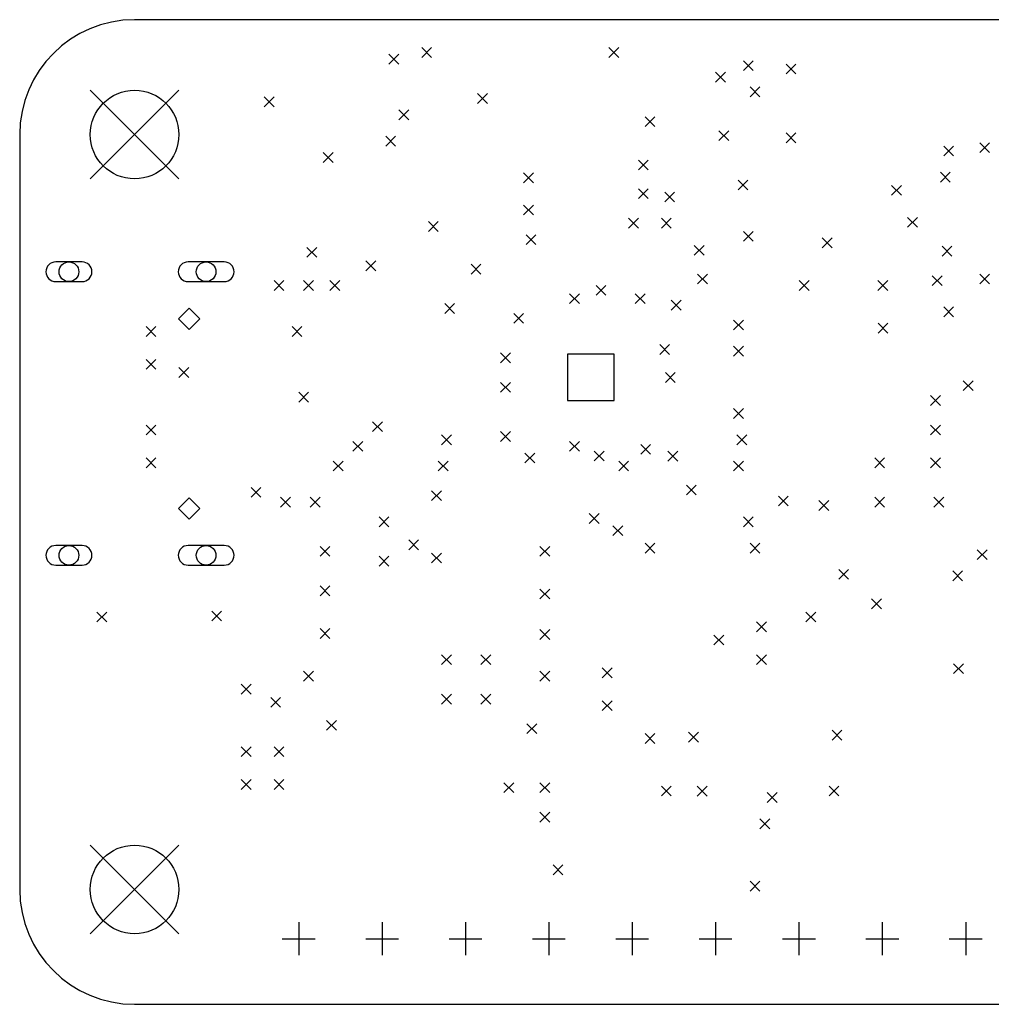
# Model space of a CAD drawing. Extents: x 32.9 to 103.1, y -87.4 to -35.5.
# Tile 3 of 4: x 35 to 64.6, y -65.5 to -35.5. Entities that reach past the tile are written whole.
import ezdxf

# ---------------------------------------------------------------- set-up
doc = ezdxf.new("R2010")
doc.units = 0
doc.layers.add('BLACK', color=7, linetype='CONTINUOUS')

msp = doc.modelspace()

# ---------------------------------------------------------------- linework, layer by layer
at = {"layer": 'BLACK', "linetype": 'CONTINUOUS'}
for p, q in [((76.5, -35.5), (38.5, -35.5)), ((46.25, -36.55), (46.55, -36.85)), ((46.55, -36.55), (46.25, -36.85)), ((47.25, -36.35), (47.55, -36.65)), ((47.55, -36.35), (47.25, -36.65)), ((52.95, -36.35), (53.25, -36.65)), ((53.25, -36.35), (52.95, -36.65)), ((57.05, -36.75), (57.35, -37.05)), ((57.35, -36.75), (57.05, -37.05)), ((58.35, -36.85), (58.65, -37.15)), ((58.65, -36.85), (58.35, -37.15)), ((56.200521, -37.099479), (56.500521, -37.399479)), ((56.500521, -37.099479), (56.200521, -37.399479)), ((37.15, -37.65), (39.85, -40.35)), ((39.85, -37.65), (37.15, -40.35)), ((48.95, -37.75), (49.25, -38.05)), ((49.25, -37.75), (48.95, -38.05)), ((57.25, -37.55), (57.55, -37.85)), ((57.55, -37.55), (57.25, -37.85)), ((42.45, -37.85), (42.75, -38.15)), ((42.75, -37.85), (42.45, -38.15)), ((46.55, -38.25), (46.85, -38.55)), ((46.85, -38.25), (46.55, -38.55)), ((54.05, -38.458818), (54.35, -38.758818)), ((54.35, -38.458818), (54.05, -38.758818)), ((35, -39), (35, -62)), ((56.299329, -38.883818), (56.599329, -39.183818)), ((56.599329, -38.883818), (56.299329, -39.183818)), ((58.35, -38.95), (58.65, -39.25)), ((58.65, -38.95), (58.35, -39.25)), ((46.15, -39.05), (46.45, -39.35)), ((46.45, -39.05), (46.15, -39.35)), ((64.25, -39.25), (64.55, -39.55)), ((64.55, -39.25), (64.25, -39.55)), ((44.25, -39.55), (44.55, -39.85)), ((44.55, -39.55), (44.25, -39.85)), ((63.15, -39.35), (63.45, -39.65)), ((63.45, -39.35), (63.15, -39.65)), ((53.85, -39.775), (54.15, -40.075)), ((54.15, -39.775), (53.85, -40.075)), ((50.35, -40.17), (50.65, -40.47)), ((50.65, -40.17), (50.35, -40.47)), ((63.05, -40.15), (63.35, -40.45)), ((63.35, -40.15), (63.05, -40.45)), ((56.887347, -40.387347), (57.187347, -40.687347)), ((57.187347, -40.387347), (56.887347, -40.687347)), ((53.85, -40.65), (54.15, -40.95)), ((54.15, -40.65), (53.85, -40.95)), ((54.65, -40.75), (54.95, -41.05)), ((54.95, -40.75), (54.65, -41.05)), ((61.559739, -40.55), (61.859739, -40.85)), ((61.859739, -40.55), (61.559739, -40.85)), ((50.35, -41.15), (50.65, -41.45)), ((50.65, -41.15), (50.35, -41.45)), ((47.45, -41.65), (47.75, -41.95)), ((47.75, -41.65), (47.45, -41.95)), ((53.55, -41.55), (53.85, -41.85)), ((53.85, -41.55), (53.55, -41.85)), ((54.55, -41.55), (54.85, -41.85)), ((54.85, -41.55), (54.55, -41.85)), ((62.05, -41.525), (62.35, -41.825)), ((62.35, -41.525), (62.05, -41.825)), ((57.05, -41.95), (57.35, -42.25)), ((57.35, -41.95), (57.05, -42.25)), ((50.425, -42.05), (50.725, -42.35)), ((50.725, -42.05), (50.425, -42.35)), ((59.45, -42.15), (59.75, -42.45)), ((59.75, -42.15), (59.45, -42.45)), ((43.75, -42.440001), (44.05, -42.740001)), ((44.05, -42.440001), (43.75, -42.740001)), ((55.55, -42.375), (55.85, -42.675)), ((55.85, -42.375), (55.55, -42.675)), ((63.1, -42.4), (63.4, -42.7)), ((63.4, -42.4), (63.1, -42.7)), ((36.9, -42.88), (36.1, -42.88)), ((41.23, -42.88), (40.13, -42.88)), ((45.55, -42.85), (45.85, -43.15)), ((45.85, -42.85), (45.55, -43.15)), ((48.75, -42.95), (49.05, -43.25)), ((49.05, -42.95), (48.75, -43.25)), ((36.1, -43.48), (36.9, -43.48)), ((40.13, -43.48), (41.23, -43.48)), ((42.75, -43.45), (43.05, -43.75)), ((43.05, -43.45), (42.75, -43.75)), ((43.65, -43.45), (43.95, -43.75)), ((43.95, -43.45), (43.65, -43.75)), ((44.45, -43.45), (44.75, -43.75)), ((44.75, -43.45), (44.45, -43.75)), ((55.65, -43.25), (55.95, -43.55)), ((55.95, -43.25), (55.65, -43.55)), ((58.75, -43.451134), (59.05, -43.751134)), ((59.05, -43.451134), (58.75, -43.751134)), ((61.144913, -43.451134), (61.444913, -43.751134)), ((61.444913, -43.451134), (61.144913, -43.751134)), ((62.800521, -43.299479), (63.100521, -43.599479)), ((63.100521, -43.299479), (62.800521, -43.599479)), ((64.25, -43.25), (64.55, -43.55)), ((64.55, -43.25), (64.25, -43.55)), ((52.557868, -43.595974), (52.857868, -43.895974)), ((52.857868, -43.595974), (52.557868, -43.895974)), ((51.75, -43.85), (52.05, -44.15)), ((52.05, -43.85), (51.75, -44.15)), ((53.75, -43.85), (54.05, -44.15)), ((54.05, -43.85), (53.75, -44.15)), ((54.85, -44.05), (55.15, -44.35)), ((55.15, -44.05), (54.85, -44.35)), ((40.165, -44.285), (39.84, -44.61)), ((40.49, -44.61), (40.165, -44.285)), ((47.95, -44.15), (48.25, -44.45)), ((48.25, -44.15), (47.95, -44.45)), ((63.15, -44.25), (63.45, -44.55)), ((63.45, -44.25), (63.15, -44.55)), ((39.84, -44.61), (40.165, -44.935)), ((40.165, -44.935), (40.49, -44.61)), ((50.05, -44.45), (50.35, -44.75)), ((50.35, -44.45), (50.05, -44.75)), ((56.75, -44.65), (57.05, -44.95)), ((57.05, -44.65), (56.75, -44.95)), ((38.85, -44.85), (39.15, -45.15)), ((39.15, -44.85), (38.85, -45.15)), ((43.3, -44.85), (43.6, -45.15)), ((43.6, -44.85), (43.3, -45.15)), ((61.15, -44.75), (61.45, -45.05)), ((61.45, -44.75), (61.15, -45.05)), ((54.5, -45.4), (54.8, -45.7)), ((54.8, -45.4), (54.5, -45.7)), ((56.75, -45.45), (57.05, -45.75)), ((57.05, -45.45), (56.75, -45.75)), ((38.85, -45.85), (39.15, -46.15)), ((39.15, -45.85), (38.85, -46.15)), ((49.65, -45.65), (49.95, -45.95)), ((49.95, -45.65), (49.65, -45.95)), ((53.107114, -45.692886), (51.692886, -45.692886)), ((51.692886, -45.692886), (51.692886, -47.107114)), ((53.107114, -47.107114), (53.107114, -45.692886)), ((39.85, -46.1), (40.15, -46.4)), ((40.15, -46.1), (39.85, -46.4)), ((54.67, -46.25), (54.97, -46.55)), ((54.97, -46.25), (54.67, -46.55)), ((63.745, -46.498439), (64.045, -46.798439)), ((64.045, -46.498439), (63.745, -46.798439)), ((49.65, -46.55), (49.95, -46.85)), ((49.95, -46.55), (49.65, -46.85)), ((43.5, -46.85), (43.8, -47.15)), ((43.8, -46.85), (43.5, -47.15)), ((62.75, -46.95), (63.05, -47.25)), ((63.05, -46.95), (62.75, -47.25)), ((51.692886, -47.107114), (53.107114, -47.107114)), ((56.75, -47.35), (57.05, -47.65)), ((57.05, -47.35), (56.75, -47.65)), ((38.85, -47.85), (39.15, -48.15)), ((39.15, -47.85), (38.85, -48.15)), ((45.75, -47.75), (46.05, -48.05)), ((46.05, -47.75), (45.75, -48.05)), ((62.75, -47.85), (63.05, -48.15)), ((63.05, -47.85), (62.75, -48.15)), ((47.85, -48.15), (48.15, -48.45)), ((48.15, -48.15), (47.85, -48.45)), ((49.65, -48.05), (49.95, -48.35)), ((49.95, -48.05), (49.65, -48.35)), ((56.85, -48.15), (57.15, -48.45)), ((57.15, -48.15), (56.85, -48.45)), ((45.15, -48.35), (45.45, -48.65)), ((45.45, -48.35), (45.15, -48.65)), ((51.75, -48.35), (52.05, -48.65)), ((52.05, -48.35), (51.75, -48.65)), ((53.92, -48.44), (54.22, -48.74)), ((54.22, -48.44), (53.92, -48.74)), ((38.85, -48.85), (39.15, -49.15)), ((39.15, -48.85), (38.85, -49.15)), ((50.390871, -48.705531), (50.690871, -49.005531)), ((50.690871, -48.705531), (50.390871, -49.005531)), ((52.504056, -48.645911), (52.804056, -48.945911)), ((52.804056, -48.645911), (52.504056, -48.945911)), ((54.75, -48.65), (55.05, -48.95)), ((55.05, -48.65), (54.75, -48.95)), ((61.05, -48.85), (61.35, -49.15)), ((61.35, -48.85), (61.05, -49.15)), ((62.75, -48.85), (63.05, -49.15)), ((63.05, -48.85), (62.75, -49.15)), ((44.55, -48.95), (44.85, -49.25)), ((44.85, -48.95), (44.55, -49.25)), ((47.75, -48.95), (48.05, -49.25)), ((48.05, -48.95), (47.75, -49.25)), ((53.25, -48.95), (53.55, -49.25)), ((53.55, -48.95), (53.25, -49.25)), ((56.75, -48.95), (57.05, -49.25)), ((57.05, -48.95), (56.75, -49.25)), ((42.05, -49.75), (42.35, -50.05)), ((42.35, -49.75), (42.05, -50.05)), ((55.312109, -49.678908), (55.612109, -49.978908)), ((55.612109, -49.678908), (55.312109, -49.978908)), ((40.165, -50.065), (39.84, -50.39)), ((40.49, -50.39), (40.165, -50.065)), ((42.95, -50.05), (43.25, -50.35)), ((43.25, -50.05), (42.95, -50.35)), ((43.85, -50.05), (44.15, -50.35)), ((44.15, -50.05), (43.85, -50.35)), ((47.55, -49.85), (47.85, -50.15)), ((47.85, -49.85), (47.55, -50.15)), ((58.116357, -50.013642), (58.416357, -50.313642)), ((58.416357, -50.013642), (58.116357, -50.313642)), ((61.05, -50.05), (61.35, -50.35)), ((61.35, -50.05), (61.05, -50.35)), ((62.85, -50.05), (63.15, -50.35)), ((63.15, -50.05), (62.85, -50.35)), ((39.84, -50.39), (40.165, -50.715)), ((40.165, -50.715), (40.49, -50.39)), ((59.35, -50.15), (59.65, -50.45)), ((59.65, -50.15), (59.35, -50.45)), ((45.95, -50.65), (46.25, -50.95)), ((46.25, -50.65), (45.95, -50.95)), ((52.35, -50.55), (52.65, -50.85)), ((52.65, -50.55), (52.35, -50.85)), ((57.05, -50.65), (57.35, -50.95)), ((57.35, -50.65), (57.05, -50.95)), ((53.07, -50.92), (53.37, -51.22)), ((53.37, -50.92), (53.07, -51.22)), ((36.9, -51.52), (36.1, -51.52)), ((41.23, -51.52), (40.13, -51.52)), ((44.15, -51.55), (44.45, -51.85)), ((44.45, -51.55), (44.15, -51.85)), ((46.85, -51.35), (47.15, -51.65)), ((47.15, -51.35), (46.85, -51.65)), ((50.85, -51.55), (51.15, -51.85)), ((51.15, -51.55), (50.85, -51.85)), ((54.05, -51.45), (54.35, -51.75)), ((54.35, -51.45), (54.05, -51.75)), ((57.25, -51.45), (57.55, -51.75)), ((57.55, -51.45), (57.25, -51.75)), ((45.95, -51.85), (46.25, -52.15)), ((46.25, -51.85), (45.95, -52.15)), ((47.55, -51.75), (47.85, -52.05)), ((47.85, -51.75), (47.55, -52.05)), ((64.17, -51.65), (64.47, -51.95)), ((64.47, -51.65), (64.17, -51.95)), ((36.1, -52.12), (36.9, -52.12)), ((40.13, -52.12), (41.23, -52.12)), ((59.95, -52.25), (60.25, -52.55)), ((60.25, -52.25), (59.95, -52.55)), ((63.425, -52.295), (63.725, -52.595)), ((63.725, -52.295), (63.425, -52.595)), ((44.15, -52.75), (44.45, -53.05)), ((44.45, -52.75), (44.15, -53.05)), ((50.85, -52.85), (51.15, -53.15)), ((51.15, -52.85), (50.85, -53.15)), ((60.95, -53.15), (61.25, -53.45)), ((61.25, -53.15), (60.95, -53.45)), ((37.35, -53.55), (37.65, -53.85)), ((37.65, -53.55), (37.35, -53.85)), ((40.85, -53.52), (41.15, -53.82)), ((41.15, -53.52), (40.85, -53.82)), ((58.95, -53.55), (59.25, -53.85)), ((59.25, -53.55), (58.95, -53.85)), ((57.45, -53.85), (57.75, -54.15)), ((57.75, -53.85), (57.45, -54.15)), ((44.15, -54.05), (44.45, -54.35)), ((44.45, -54.05), (44.15, -54.35)), ((50.85, -54.085), (51.15, -54.385)), ((51.15, -54.085), (50.85, -54.385)), ((56.15, -54.25), (56.45, -54.55)), ((56.45, -54.25), (56.15, -54.55)), ((47.85, -54.85), (48.15, -55.15)), ((48.15, -54.85), (47.85, -55.15)), ((49.05, -54.85), (49.35, -55.15)), ((49.35, -54.85), (49.05, -55.15)), ((57.45, -54.85), (57.75, -55.15)), ((57.75, -54.85), (57.45, -55.15)), ((63.45, -55.125), (63.75, -55.425)), ((63.75, -55.125), (63.45, -55.425)), ((43.65, -55.35), (43.95, -55.65)), ((43.95, -55.35), (43.65, -55.65)), ((50.85, -55.35), (51.15, -55.65)), ((51.15, -55.35), (50.85, -55.65)), ((52.75, -55.25), (53.05, -55.55)), ((53.05, -55.25), (52.75, -55.55)), ((41.75, -55.75), (42.05, -56.05)), ((42.05, -55.75), (41.75, -56.05)), ((47.85, -56.05), (48.15, -56.35)), ((48.15, -56.05), (47.85, -56.35)), ((49.05, -56.05), (49.35, -56.35)), ((49.35, -56.05), (49.05, -56.35)), ((42.65, -56.15), (42.95, -56.45)), ((42.95, -56.15), (42.65, -56.45)), ((52.75, -56.25), (53.05, -56.55)), ((53.05, -56.25), (52.75, -56.55)), ((44.35, -56.85), (44.65, -57.15)), ((44.65, -56.85), (44.35, -57.15)), ((50.45, -56.95), (50.75, -57.25)), ((50.75, -56.95), (50.45, -57.25)), ((54.05, -57.25), (54.35, -57.55)), ((54.35, -57.25), (54.05, -57.55)), ((55.375, -57.2125), (55.675, -57.5125)), ((55.675, -57.2125), (55.375, -57.5125)), ((59.75, -57.15), (60.05, -57.45)), ((60.05, -57.15), (59.75, -57.45)), ((41.75, -57.65), (42.05, -57.95)), ((42.05, -57.65), (41.75, -57.95)), ((42.75, -57.65), (43.05, -57.95)), ((43.05, -57.65), (42.75, -57.95)), ((41.75, -58.65), (42.05, -58.95)), ((42.05, -58.65), (41.75, -58.95)), ((42.75, -58.65), (43.05, -58.95)), ((43.05, -58.65), (42.75, -58.95)), ((49.75, -58.75), (50.05, -59.05)), ((50.05, -58.75), (49.75, -59.05)), ((50.85, -58.75), (51.15, -59.05)), ((51.15, -58.75), (50.85, -59.05)), ((54.549999, -58.85), (54.849999, -59.15)), ((54.849999, -58.85), (54.549999, -59.15)), ((55.64, -58.854), (55.94, -59.154)), ((55.94, -58.854), (55.64, -59.154)), ((57.775, -59.05), (58.075, -59.35)), ((58.075, -59.05), (57.775, -59.35)), ((59.659999, -58.85), (59.959999, -59.15)), ((59.959999, -58.85), (59.659999, -59.15)), ((50.85, -59.65), (51.15, -59.95)), ((51.15, -59.65), (50.85, -59.95)), ((57.55, -59.85), (57.85, -60.15)), ((57.85, -59.85), (57.55, -60.15)), ((37.15, -60.65), (39.85, -63.35)), ((39.85, -60.65), (37.15, -63.35)), ((51.25, -61.25), (51.55, -61.55)), ((51.55, -61.25), (51.25, -61.55)), ((57.25, -61.75), (57.55, -62.05)), ((57.55, -61.75), (57.25, -62.05)), ((43.5, -63), (43.5, -64)), ((46.04, -63), (46.04, -64)), ((48.58, -63), (48.58, -64)), ((51.12, -63), (51.12, -64)), ((53.66, -63), (53.66, -64)), ((56.2, -63), (56.2, -64)), ((58.74, -63), (58.74, -64)), ((61.28, -63), (61.28, -64)), ((63.82, -63), (63.82, -64)), ((43, -63.5), (44, -63.5)), ((45.54, -63.5), (46.54, -63.5)), ((48.08, -63.5), (49.08, -63.5)), ((50.62, -63.5), (51.62, -63.5)), ((53.16, -63.5), (54.16, -63.5)), ((55.7, -63.5), (56.7, -63.5)), ((58.24, -63.5), (59.24, -63.5)), ((60.78, -63.5), (61.78, -63.5)), ((63.32, -63.5), (64.32, -63.5)), ((38.5, -65.5), (76.5, -65.5))]:
    msp.add_line(p, q, dxfattribs=at)
at = {"layer": 'BLACK'}
for centre, radius in [((38.5, -39), 1.35), ((36.5, -43.18), 0.3), ((40.68, -43.18), 0.3), ((36.5, -51.82), 0.3), ((40.68, -51.82), 0.3), ((38.5, -62), 1.35)]:
    msp.add_circle(centre, radius, dxfattribs=at)
for centre, radius, start, end in [((38.5, -39), 3.5, 90, 180), ((36.1, -43.18), 0.3, 90, 270), ((36.9, -43.18), 0.3, 270, 450), ((40.13, -43.18), 0.3, 90, 270), ((41.23, -43.18), 0.3, 270, 450), ((36.1, -51.82), 0.3, 90, 270), ((36.9, -51.82), 0.3, 270, 450), ((40.13, -51.82), 0.3, 90, 270), ((41.23, -51.82), 0.3, 270, 450), ((38.5, -62), 3.5, -180, -90)]:
    msp.add_arc(centre, radius, start, end, dxfattribs=at)

doc.saveas('drawing.dxf')
